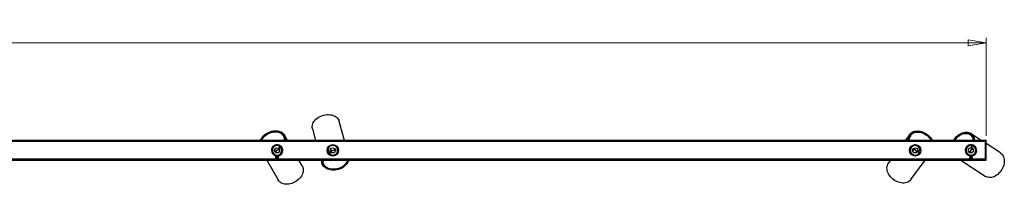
# Model space of a CAD drawing. Header units: millimetres. Extents: x 277 to 963, y 454 to 661.
# Tile 5 of 6: x 622 to 817, y 629 to 661. Entities that reach past the tile are written whole.
import ezdxf

# ---------------------------------------------------------------- set-up
doc = ezdxf.new("R2010")
doc.units = ezdxf.units.MM
doc.styles.add('SLDTEXTSTYLE0', font='TXT', dxfattribs={"width": 0.75})
doc.dimstyles.new('SLDDIMSTYLE2', dxfattribs={"dimtxt": 3.5, "dimasz": 3.556, "dimexe": 0, "dimexo": 0.0625, "dimgap": 0.875, "dimtad": 1, "dimlfac": 10, "dimrnd": 1e-09, "dimzin": 12, "dimdsep": 46, "dimtxsty": 'SLDTEXTSTYLE0', "dimblk1": 'CLOSED', "dimblk2": 'CLOSED', "dimsah": 1, "dimcen": 0.09, "dimadec": 0, "dimazin": 3, "dimtfac": 1, "dimtofl": 0, "dimtmove": 0, "dimatfit": 3, "dimldrblk": 'CLOSED', "dimfxl": 0, "dimfrac": 2, "dimtolj": 1, "dimtzin": 12, "dimarcsym": 0})

# ---------------------------------------------------------------- blocks, each defined once
blk = doc.blocks.new('_Closed')
at = {"color": 0, "linetype": 'ByBlock', "lineweight": -2}
for p, q in [((-1, 0.166667), (0, 0)), ((-1, 0.166667), (-1, -0.166667)), ((0, 0), (-1, -0.166667)), ((0, 0), (-1, 0))]:
    blk.add_line(p, q, dxfattribs=at)
blk = doc.blocks.new('_D_2')
at = {"color": 7, "linetype": 'Continuous', "lineweight": 0}
for p, q in [((413.19, 638.23), (413.19, 657.55)), ((813.19, 638.23), (813.19, 657.55)), ((413.19, 656.55), (813.19, 656.55))]:
    blk.add_line(p, q, dxfattribs=at)
at = {"color": 7, "linetype": 'Continuous', "lineweight": 18, "xscale": 3.556, "yscale": 3.556, "rotation": 180.0000000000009}
blk.add_blockref('_Closed', (413.19, 656.55, -21.7), dxfattribs=at)
at = {"color": 7, "linetype": 'Continuous', "lineweight": 18, "xscale": 3.556, "yscale": 3.556}
blk.add_blockref('_Closed', (813.19, 656.55, -21.7), dxfattribs=at)
at = {"color": 7, "linetype": 'Continuous', "lineweight": 18, "insert": (603.35, 661.06), "char_height": 3.5, "attachment_point": 1, "style": 'SLDTEXTSTYLE0'}
blk.add_mtext('4000,00', dxfattribs=at)

msp = doc.modelspace()

# ---------------------------------------------------------------- linework, layer by layer
at = {"color": 7, "linetype": 'Continuous', "lineweight": 25}
for p, q in [((686.4963, 637.3139), (685.4639, 641.0427)), ((674.4813, 638.1108), (674.4145, 638.2268)), ((674.5844, 638.2275), (674.4565, 638.1538)), ((674.5865, 637.8825), (674.6921, 637.9433)), ((675.2288, 637.3139), (674.6311, 638.3516)), ((680.1633, 639.5751), (680.7894, 637.3139)), ((798.0971, 638.4978), (797.2197, 637.3139)), ((797.9896, 638.0992), (798.0875, 638.0267)), ((798.2478, 638.2813), (798.1293, 638.3691)), ((798.298, 638.3489), (798.2183, 638.2414)), ((810.092, 638.3978), (809.9799, 638.471)), ((810.1311, 638.5485), (810.0504, 638.4249)), ((812.208, 637.3139), (810.1167, 638.6803)), ((810.2891, 638.2417), (810.3558, 638.3438)), ((813.1867, 637.3139), (613.1867, 637.3139)), ((813.1867, 637.2339), (613.1867, 637.2339)), ((672.1933, 635.822), (672.1783, 635.8482)), ((672.214, 635.9147), (672.259, 635.9407)), ((672.228, 635.9382), (672.2753, 635.9655)), ((673.1113, 636.447), (673.1586, 636.4743)), ((673.1409, 636.4487), (673.186, 636.4746)), ((673.2614, 636.4721), (673.2765, 636.4459)), ((673.4181, 636.4506), (673.435, 636.4212)), ((673.7279, 636.1304), (673.4442, 635.8014)), ((673.4442, 635.8014), (673.5957, 635.6708)), ((673.5957, 635.6708), (673.8794, 635.9998)), ((674.0372, 636.0861), (674.0208, 636.0667)), ((674.1101, 635.9922), (674.0932, 635.9728)), ((674.1537, 635.9245), (674.1362, 635.905)), ((683.2492, 635.925), (683.2402, 635.9576)), ((683.4766, 636.2222), (683.5679, 636.2591)), ((684.2496, 636.4478), (684.3469, 636.4631)), ((684.6858, 636.3579), (684.6948, 636.3252)), ((798.3074, 636.0105), (798.2923, 636.0319)), ((798.358, 636.0729), (798.3433, 636.0941)), ((798.4406, 636.1579), (798.4266, 636.179)), ((799.0634, 636.4427), (799.0835, 636.4699)), ((799.2236, 636.449), (799.2416, 636.4733)), ((799.3168, 636.4671), (799.3586, 636.4361)), ((799.344, 636.4636), (799.3879, 636.4311)), ((800.1629, 635.8566), (800.2068, 635.8241)), ((800.1763, 635.83), (800.218, 635.7991)), ((809.6229, 636.2941), (809.6528, 636.3398)), ((809.6486, 636.309), (809.6771, 636.3525)), ((809.7455, 636.3845), (809.7708, 636.3679)), ((809.8949, 636.4361), (809.9233, 636.4176)), ((810.3161, 636.2908), (810.212, 635.869)), ((810.212, 635.869), (810.4061, 635.821)), ((810.4061, 635.821), (810.5103, 636.2428)), ((810.6119, 636.3912), (810.6061, 636.3665)), ((810.7195, 636.3405), (810.7131, 636.3155)), ((810.789, 636.2998), (810.7822, 636.2745)), ((813.0867, 633.4653), (813.0867, 637.2339)), ((813.1867, 637.3139), (813.1867, 637.2339)), ((813.1867, 633.4653), (813.1867, 637.2339)), ((815.9988, 634.8373), (813.1867, 636.6745)), ((672.1352, 635.6725), (672.1183, 635.7019)), ((672.1479, 634.9879), (672.123, 634.9835)), ((672.1929, 634.8782), (672.1676, 634.8732)), ((672.2299, 634.807), (672.2042, 634.8016)), ((672.9422, 634.0858), (672.8867, 634.0469)), ((672.8867, 634.0469), (672.8867, 634.0292)), ((673.4867, 634.0469), (672.8867, 634.0469)), ((672.8867, 634.0292), (672.9422, 633.9903)), ((673.4867, 634.0292), (672.8867, 634.0292)), ((672.9422, 633.9903), (672.8867, 633.9515)), ((672.8867, 633.9515), (672.8867, 633.9337)), ((673.4867, 633.9515), (672.8867, 633.9515)), ((672.8867, 633.9337), (672.9422, 633.8949)), ((673.4867, 633.9337), (672.8867, 633.9337)), ((672.9422, 633.8949), (672.8867, 633.8561)), ((672.8867, 633.8561), (672.8867, 633.8383)), ((673.4867, 633.8561), (672.8867, 633.8561)), ((672.8867, 633.8383), (672.9422, 633.7995)), ((673.4867, 633.8383), (672.8867, 633.8383)), ((673.1867, 634.3858), (672.9096, 634.1086)), ((672.9096, 634.1086), (672.9422, 634.0858)), ((673.4639, 634.1086), (672.9096, 634.1086)), ((673.0137, 634.9488), (672.9135, 635.1227)), ((672.9554, 634.2487), (672.9385, 634.278)), ((673.4313, 634.0858), (672.9422, 634.0858)), ((673.4313, 633.9903), (672.9422, 633.9903)), ((673.4313, 633.8949), (672.9422, 633.8949)), ((673.4639, 634.1086), (673.1867, 634.3858)), ((673.4001, 634.2705), (673.3318, 634.2406)), ((673.4313, 634.0858), (673.4639, 634.1086)), ((673.4867, 634.0469), (673.4313, 634.0858)), ((673.4313, 633.9903), (673.4867, 634.0292)), ((673.4867, 633.9515), (673.4313, 633.9903)), ((673.4313, 633.8949), (673.4867, 633.9337)), ((673.4867, 633.8561), (673.4313, 633.8949)), ((673.4313, 633.7995), (673.4867, 633.8383)), ((673.4867, 634.0292), (673.4867, 634.0469)), ((673.4867, 633.9337), (673.4867, 633.9515)), ((673.4867, 633.8383), (673.4867, 633.8561)), ((673.5201, 635.4721), (673.6203, 635.2982)), ((674.0923, 634.6821), (674.0131, 634.6236)), ((674.2383, 635.0267), (674.2552, 634.9973)), ((683.1068, 635.0344), (683.1286, 635.049)), ((683.1321, 634.9581), (683.1533, 634.9726)), ((683.1793, 634.8489), (683.1999, 634.8636)), ((683.7105, 635.1408), (683.3536, 634.8931)), ((683.4676, 634.7288), (683.8245, 634.9765)), ((683.6877, 634.3414), (683.6786, 634.374)), ((683.8245, 634.9765), (683.7105, 635.1408)), ((683.8333, 635.3143), (683.7798, 635.5077)), ((683.834, 634.2813), (683.8259, 634.3105)), ((683.9565, 634.274), (683.9064, 634.2601)), ((683.9856, 634.2681), (683.9331, 634.2536)), ((684.4544, 635.6945), (684.508, 635.5011)), ((684.968, 634.5401), (684.9154, 634.5256)), ((684.9875, 634.5594), (684.9374, 634.5455)), ((685.0306, 634.644), (685.0387, 634.6149)), ((685.1243, 634.7742), (685.1333, 634.7416)), ((685.2488, 635.636), (685.275, 635.6348)), ((685.2668, 635.5578), (685.2926, 635.5563)), ((685.283, 635.4403), (685.3082, 635.4384)), ((798.0849, 635.1226), (798.105, 635.1498)), ((798.2824, 634.7234), (798.2104, 634.7907)), ((798.7501, 635.3484), (798.8697, 635.5096)), ((798.9359, 634.2529), (798.8506, 634.3022)), ((799.3101, 634.2565), (799.2899, 634.2294)), ((799.432, 635.0928), (799.3125, 634.9315)), ((799.7037, 635.2937), (799.6444, 635.1027)), ((799.6444, 635.1027), (800.0592, 634.9738)), ((800.1186, 635.1648), (799.7037, 635.2937)), ((800.0997, 634.6923), (800.0748, 634.7005)), ((800.1443, 634.7592), (800.1198, 634.767)), ((800.2013, 634.8636), (800.1771, 634.8708)), ((800.2458, 635.7289), (800.2279, 635.7046)), ((800.2886, 635.5767), (800.2684, 635.5495)), ((809.0871, 635.3215), (809.0618, 635.338)), ((809.0635, 635.4134), (809.092, 635.457)), ((809.0654, 635.4408), (809.0953, 635.4865)), ((809.1029, 635.1618), (809.0745, 635.1804)), ((809.4239, 634.557), (809.4037, 634.5418)), ((809.5137, 634.4795), (809.4934, 634.4637)), ((809.5789, 634.4328), (809.5585, 634.4164)), ((809.9422, 634.0858), (809.8867, 634.0469)), ((809.8867, 634.0469), (809.8867, 634.0292)), ((810.4867, 634.0469), (809.8867, 634.0469)), ((809.8867, 634.0292), (809.9422, 633.9903)), ((810.4867, 634.0292), (809.8867, 634.0292)), ((809.9422, 633.9903), (809.8867, 633.9515)), ((809.8867, 633.9515), (809.8867, 633.9337)), ((810.4867, 633.9515), (809.8867, 633.9515)), ((809.8867, 633.9337), (809.9422, 633.8949)), ((810.4867, 633.9337), (809.8867, 633.9337)), ((809.9422, 633.8949), (809.8867, 633.8561)), ((809.8867, 633.8561), (809.8867, 633.8383)), ((810.4867, 633.8561), (809.8867, 633.8561)), ((809.8867, 633.8383), (809.9422, 633.7995)), ((810.4867, 633.8383), (809.8867, 633.8383)), ((810.1867, 634.3858), (809.9096, 634.1086)), ((809.9096, 634.1086), (809.9422, 634.0858)), ((810.4639, 634.1086), (809.9096, 634.1086)), ((810.4313, 634.0858), (809.9422, 634.0858)), ((810.4313, 633.9903), (809.9422, 633.9903)), ((810.4313, 633.8949), (809.9422, 633.8949)), ((810.2138, 634.9139), (810.0457, 635.0237)), ((810.4639, 634.1086), (810.1867, 634.3858)), ((810.4286, 635.6097), (810.5966, 635.4999)), ((810.4313, 634.0858), (810.4639, 634.1086)), ((810.4867, 634.0469), (810.4313, 634.0858)), ((810.4313, 633.9903), (810.4867, 634.0292)), ((810.4867, 633.9515), (810.4313, 633.9903)), ((810.4313, 633.8949), (810.4867, 633.9337)), ((810.4867, 633.8561), (810.4313, 633.8949)), ((810.4313, 633.7995), (810.4867, 633.8383)), ((810.4785, 634.2631), (810.4502, 634.2816)), ((810.4867, 634.0292), (810.4867, 634.0469)), ((810.4867, 633.9337), (810.4867, 633.9515)), ((810.4867, 633.8383), (810.4867, 633.8561)), ((810.8653, 634.4838), (810.8024, 634.408)), ((811.2963, 635.164), (811.2522, 635.076)), ((811.2706, 635.5374), (811.2989, 635.5189)), ((613.1867, 633.4653), (813.1867, 633.4653)), ((613.1867, 633.3853), (813.1867, 633.3853)), ((671.1446, 633.3853), (673.3722, 629.518)), ((672.9422, 633.7995), (672.8867, 633.7607)), ((672.8867, 633.7607), (672.8867, 633.7429)), ((673.4867, 633.7607), (672.8867, 633.7607)), ((672.8867, 633.7429), (672.9422, 633.7041)), ((673.4867, 633.7429), (672.8867, 633.7429)), ((672.9422, 633.7041), (672.8867, 633.6652)), ((672.8867, 633.6652), (672.8867, 633.6475)), ((673.4867, 633.6652), (672.8867, 633.6652)), ((672.8867, 633.6475), (672.9422, 633.6086)), ((673.4867, 633.6475), (672.8867, 633.6475)), ((672.9422, 633.6086), (672.8867, 633.5698)), ((672.8867, 633.5698), (672.8867, 633.552)), ((673.4867, 633.5698), (672.8867, 633.5698)), ((672.8867, 633.552), (672.9422, 633.5132)), ((673.4867, 633.552), (672.8867, 633.552)), ((672.9422, 633.5132), (672.8867, 633.4744)), ((672.8867, 633.4744), (672.8867, 633.4653)), ((673.4867, 633.4744), (672.8867, 633.4744)), ((673.4313, 633.7995), (672.9422, 633.7995)), ((673.4313, 633.7041), (672.9422, 633.7041)), ((673.4313, 633.6086), (672.9422, 633.6086)), ((673.4313, 633.5132), (672.9422, 633.5132)), ((673.4867, 633.7607), (673.4313, 633.7995)), ((673.4313, 633.7041), (673.4867, 633.7429)), ((673.4867, 633.6652), (673.4313, 633.7041)), ((673.4313, 633.6086), (673.4867, 633.6475)), ((673.4867, 633.5698), (673.4313, 633.6086)), ((673.4313, 633.5132), (673.4867, 633.552)), ((673.4867, 633.4744), (673.4313, 633.5132)), ((673.4867, 633.7429), (673.4867, 633.7607)), ((673.4867, 633.6475), (673.4867, 633.6652)), ((673.4867, 633.552), (673.4867, 633.5698)), ((673.4867, 633.4653), (673.4867, 633.4744)), ((678.1381, 632.2632), (677.4918, 633.3853)), ((681.8772, 633.3853), (682.0382, 632.8036)), ((682.1986, 633.2467), (682.0811, 633.2142)), ((682.1144, 632.9121), (682.2567, 632.9515)), ((682.2434, 632.9993), (682.2791, 632.8703)), ((794.3077, 633.3853), (793.9132, 632.8531)), ((798.3318, 629.578), (801.1538, 633.3853)), ((808.1655, 633.3853), (812.9906, 630.2329)), ((809.9422, 633.7995), (809.8867, 633.7607)), ((809.8867, 633.7607), (809.8867, 633.7429)), ((810.4867, 633.7607), (809.8867, 633.7607)), ((809.8867, 633.7429), (809.9422, 633.7041)), ((810.4867, 633.7429), (809.8867, 633.7429)), ((809.9422, 633.7041), (809.8867, 633.6652)), ((809.8867, 633.6652), (809.8867, 633.6475)), ((810.4867, 633.6652), (809.8867, 633.6652)), ((809.8867, 633.6475), (809.9422, 633.6086)), ((810.4867, 633.6475), (809.8867, 633.6475)), ((809.9422, 633.6086), (809.8867, 633.5698)), ((809.8867, 633.5698), (809.8867, 633.552)), ((810.4867, 633.5698), (809.8867, 633.5698)), ((809.8867, 633.552), (809.9422, 633.5132)), ((810.4867, 633.552), (809.8867, 633.552)), ((809.9422, 633.5132), (809.8867, 633.4744)), ((809.8867, 633.4744), (809.8867, 633.4653)), ((810.4867, 633.4744), (809.8867, 633.4744)), ((810.4313, 633.7995), (809.9422, 633.7995)), ((810.4313, 633.7041), (809.9422, 633.7041)), ((810.4313, 633.6086), (809.9422, 633.6086)), ((810.4313, 633.5132), (809.9422, 633.5132)), ((810.4867, 633.7607), (810.4313, 633.7995)), ((810.4313, 633.7041), (810.4867, 633.7429)), ((810.4867, 633.6652), (810.4313, 633.7041)), ((810.4313, 633.6086), (810.4867, 633.6475)), ((810.4867, 633.5698), (810.4313, 633.6086)), ((810.4313, 633.5132), (810.4867, 633.552)), ((810.4867, 633.4744), (810.4313, 633.5132)), ((810.4867, 633.7429), (810.4867, 633.7607)), ((810.4867, 633.6475), (810.4867, 633.6652)), ((810.4867, 633.552), (810.4867, 633.5698)), ((810.4867, 633.4653), (810.4867, 633.4744)), ((813.1867, 633.3853), (813.1867, 633.4653))]:
    msp.add_line(p, q, dxfattribs=at)
at = {"color": 8, "linetype": 'Continuous', "lineweight": 25}
for p, q in [((813.0867, 637.1139), (613.1867, 637.1139)), ((672.9088, 633.5853), (615.4646, 633.5853)), ((809.9088, 633.5853), (673.4646, 633.5853)), ((813.0867, 633.5853), (810.4646, 633.5853))]:
    msp.add_line(p, q, dxfattribs=at)
at = {"color": 7, "linetype": 'Continuous', "lineweight": 25, "flags": 128}
for points in [[(680.1633, 639.5751), (680.1488, 639.6316), (680.1127, 639.8628), (680.1117, 640.0998), (680.146, 640.3396), (680.2151, 640.5789), (680.318, 640.8148), (680.4535, 641.044), (680.6198, 641.2637), (680.8146, 641.4709), (681.0355, 641.6629), (681.2796, 641.8373), (681.5437, 641.9918), (681.8243, 642.1244), (682.1178, 642.2332), (682.4205, 642.317), (682.7282, 642.3746), (683.037, 642.4053), (683.3429, 642.4087), (683.642, 642.3846), (683.9302, 642.3335), (684.2039, 642.2561), (684.4594, 642.1532), (684.6935, 642.0263), (684.9031, 641.877), (685.0854, 641.7072), (685.2382, 641.5193), (685.3593, 641.3155), (685.4472, 641.0986), (685.4639, 641.0427)], [(669.8658, 637.3139), (669.9584, 637.496), (670.1102, 637.7387), (670.2892, 637.9717), (670.4933, 638.192), (670.7198, 638.3969), (670.9658, 638.5836), (671.2282, 638.7498), (671.5036, 638.8934), (671.7886, 639.0125), (672.0794, 639.1057), (672.3724, 639.1716), (672.6638, 639.2096), (672.9499, 639.2191), (673.227, 639.1999), (673.4916, 639.1524), (673.7403, 639.0771), (673.97, 638.9749), (674.1777, 638.8473), (674.3607, 638.6958), (674.5167, 638.5224), (674.6437, 638.3293), (674.7402, 638.1189), (674.8048, 637.8939), (674.8367, 637.6573), (674.8355, 637.412), (674.826, 637.3139)], [(669.9581, 637.3139), (670.0129, 637.4241), (670.1587, 637.6682), (670.3332, 637.9029), (670.5341, 638.1249), (670.7584, 638.3312), (671.0033, 638.5189), (671.2653, 638.6854), (671.5408, 638.8285), (671.826, 638.9461), (672.117, 639.0367), (672.4098, 639.0991), (672.7004, 639.1323), (672.9847, 639.1359), (673.259, 639.1098), (673.5193, 639.0545), (673.7622, 638.9707), (673.9843, 638.8595), (674.1826, 638.7224), (674.3542, 638.5614), (674.4969, 638.3787), (674.6087, 638.1767), (674.6881, 637.9582), (674.7339, 637.7263), (674.7456, 637.4842), (674.7337, 637.3139)], [(670.0967, 637.3139), (670.1829, 637.4779), (670.3346, 637.712), (670.5141, 637.9356), (670.7189, 638.1451), (670.9459, 638.3378), (671.1919, 638.5106), (671.4533, 638.6611), (671.7262, 638.7872), (672.0067, 638.8869), (672.2908, 638.9589), (672.5742, 639.0021), (672.8529, 639.0158), (673.1227, 638.9998), (673.3799, 638.9545), (673.6206, 638.8803), (673.8413, 638.7786), (674.0388, 638.6506), (674.2102, 638.4983), (674.3531, 638.3238), (674.4654, 638.1298), (674.5453, 637.9191), (674.5919, 637.6947), (674.6043, 637.4598), (674.5952, 637.3139)], [(797.793, 637.3139), (797.7912, 637.3348), (797.786, 637.5879), (797.8131, 637.8317), (797.872, 638.0631), (797.9621, 638.2792), (798.0821, 638.4771), (798.2305, 638.6543), (798.4054, 638.8087), (798.6046, 638.9381), (798.8256, 639.041), (799.0655, 639.116), (799.3212, 639.1622), (799.5895, 639.179), (799.867, 639.1661), (800.1501, 639.1238), (800.4352, 639.0526), (800.7186, 638.9534), (800.9968, 638.8274), (801.2662, 638.6763), (801.5233, 638.502), (801.7648, 638.3067), (801.9878, 638.0929), (802.1892, 637.8634), (802.3666, 637.6211), (802.5176, 637.369), (802.5464, 637.3139)], [(797.8829, 637.3139), (797.8775, 637.3992), (797.8837, 637.6493), (797.9231, 637.8885), (797.9953, 638.1136), (798.0993, 638.3215), (798.2336, 638.5093), (798.3964, 638.6744), (798.5854, 638.8146), (798.7981, 638.9279), (799.0315, 639.0128), (799.2824, 639.0682), (799.5474, 639.0932), (799.8228, 639.0875), (800.1049, 639.0512), (800.3897, 638.9848), (800.6734, 638.8892), (800.9521, 638.7657), (801.2218, 638.6161), (801.479, 638.4423), (801.7201, 638.2467), (801.9418, 638.0322), (802.141, 637.8015), (802.3149, 637.5578), (802.4565, 637.3139)], [(798.0181, 637.3139), (798.0151, 637.3661), (798.0212, 637.6088), (798.0606, 637.8407), (798.1326, 638.0583), (798.2363, 638.2584), (798.3701, 638.4382), (798.5321, 638.5951), (798.72, 638.7267), (798.9309, 638.8311), (799.1618, 638.9068), (799.4094, 638.9528), (799.6701, 638.9682), (799.94, 638.953), (800.2152, 638.9074), (800.4918, 638.8319), (800.7657, 638.7278), (801.0329, 638.5964), (801.2895, 638.4398), (801.5318, 638.2602), (801.7563, 638.0602), (801.9597, 637.8428), (802.139, 637.611), (802.2916, 637.3684), (802.3213, 637.3139)], [(806.7903, 637.3139), (806.9018, 637.4958), (807.0824, 637.7484), (807.2826, 637.9836), (807.4999, 638.1982), (807.7313, 638.3896), (807.974, 638.5553), (808.2248, 638.6932), (808.4806, 638.8015), (808.7381, 638.8788), (808.994, 638.9242), (809.245, 638.9371), (809.4879, 638.9172), (809.7197, 638.8649), (809.9373, 638.7808), (810.138, 638.6661), (810.3192, 638.5221), (810.4785, 638.3507), (810.6141, 638.1541), (810.724, 637.9348), (810.807, 637.6956), (810.862, 637.4396), (810.878, 637.3139)], [(806.8764, 637.3139), (806.964, 637.4551), (807.1449, 637.7073), (807.346, 637.9413), (807.5645, 638.1538), (807.7975, 638.3418), (808.0416, 638.5029), (808.2936, 638.6348), (808.5499, 638.7357), (808.8071, 638.8041), (809.0617, 638.8393), (809.31, 638.8406), (809.5488, 638.808), (809.7747, 638.7421), (809.9847, 638.6437), (810.1758, 638.5141), (810.3454, 638.3552), (810.4912, 638.1692), (810.6112, 637.9585), (810.7037, 637.7261), (810.7675, 637.4751), (810.7919, 637.3139)], [(807.0065, 637.3139), (807.1426, 637.5186), (807.329, 637.7545), (807.534, 637.9703), (807.7547, 638.163), (807.988, 638.3297), (808.2303, 638.468), (808.4782, 638.5759), (808.728, 638.6518), (808.9762, 638.6946), (809.2191, 638.7037), (809.4531, 638.6789), (809.6749, 638.6206), (809.8812, 638.5297), (810.0691, 638.4075), (810.2358, 638.2557), (810.3789, 638.0767), (810.4962, 637.8728), (810.5861, 637.6473), (810.6473, 637.4032), (810.6618, 637.3139)], [(684.4645, 635.7653), (684.454, 635.7387), (684.4544, 635.6945)], [(810.4159, 635.794), (810.393, 635.7435), (810.3866, 635.6896), (810.3991, 635.6426), (810.4286, 635.6097), (810.4705, 635.5959), (810.5186, 635.6033), (810.5654, 635.6309), (810.5859, 635.6507)], [(673.1613, 635.3937), (673.0008, 635.2859), (672.8631, 635.163)], [(673.0216, 634.8777), (673.0251, 634.9061), (673.0137, 634.9488)], [(673.5106, 635.5359), (673.3351, 635.4785), (673.1613, 635.3937)], [(673.5921, 635.6422), (673.5489, 635.6076), (673.5188, 635.5623), (673.5087, 635.5148), (673.5201, 635.4721), (673.5513, 635.4408), (673.5975, 635.4257), (673.6517, 635.4291), (673.6789, 635.4375)], [(673.6203, 635.2982), (673.6515, 635.2669), (673.6778, 635.2557)], [(683.7211, 635.1675), (683.7716, 635.1903), (683.812, 635.2266), (683.8337, 635.2701), (683.8333, 635.3143), (683.811, 635.3523), (683.77, 635.3785), (683.7166, 635.3888), (683.6882, 635.3874)], [(683.7798, 635.5077), (683.7574, 635.5458), (683.7347, 635.5632)], [(683.8266, 635.2501), (684.0108, 635.2619), (684.2003, 635.3006)], [(684.2003, 635.3006), (684.3827, 635.3649), (684.5467, 635.4495)], [(798.6881, 635.3128), (798.7156, 635.3209), (798.7501, 635.3484)], [(799.217, 635.3905), (799.0541, 635.4947), (798.8865, 635.5719)], [(799.4868, 635.127), (799.3641, 635.2649), (799.217, 635.3905)], [(799.3125, 634.9315), (799.2963, 634.8905), (799.2965, 634.8618)], [(799.6168, 635.0946), (799.5678, 635.1204), (799.5143, 635.13), (799.4666, 635.1203), (799.432, 635.0928), (799.4158, 635.0517), (799.4204, 635.0033), (799.4451, 634.9549), (799.4637, 634.9333)], [(810.1441, 635.3774), (810.0497, 635.2086), (809.9825, 635.0367)], [(810.3912, 635.6623), (810.2608, 635.5317), (810.1441, 635.3774)], [(810.253, 634.854), (810.2432, 634.881), (810.2138, 634.9139)], [(810.5966, 635.4999), (810.6386, 635.4861), (810.6672, 635.488)], [(815.9988, 634.8373), (816.047, 634.8045), (816.2269, 634.6548), (816.3843, 634.4775), (816.517, 634.2749), (816.6233, 634.0497), (816.7019, 633.8046), (816.7517, 633.5431), (816.7721, 633.2683), (816.7628, 632.9841), (816.724, 632.6939), (816.6561, 632.4017), (816.5599, 632.1113), (816.4369, 631.8263), (816.2886, 631.5506), (816.1168, 631.2878), (815.924, 631.0412), (815.7124, 630.8141), (815.4851, 630.6094), (815.2448, 630.4298), (814.9947, 630.2776), (814.7381, 630.1549), (814.4783, 630.0633), (814.2187, 630.0038), (813.9628, 629.9773), (813.7138, 629.9842), (813.4749, 630.0244), (813.2494, 630.0973), (813.0401, 630.2019), (812.9906, 630.2329)], [(678.1381, 632.2632), (678.1663, 632.212), (678.259, 631.9972), (678.3191, 631.7679), (678.3458, 631.5272), (678.3387, 631.2782), (678.298, 631.0241), (678.224, 630.7683), (678.1179, 630.5141), (677.981, 630.2647), (677.8151, 630.0236), (677.6223, 629.7937), (677.4052, 629.5782), (677.1666, 629.3798), (676.9095, 629.201), (676.6375, 629.0443), (676.3539, 628.9116), (676.0625, 628.8048), (675.7671, 628.7251), (675.4716, 628.6737), (675.1797, 628.6512), (674.8954, 628.6578), (674.6222, 628.6936), (674.3638, 628.758), (674.1236, 628.8502), (673.9046, 628.969), (673.7098, 629.1129), (673.5416, 629.2799), (673.4023, 629.468), (673.3722, 629.518)], [(687.3254, 633.3853), (687.3187, 633.3628), (687.2302, 633.1276), (687.1093, 632.8975), (686.9574, 632.6757), (686.7765, 632.4649), (686.569, 632.2678), (686.3374, 632.0868), (686.0848, 631.9245), (685.8143, 631.7827), (685.5294, 631.6634), (685.2338, 631.568), (684.9312, 631.4977), (684.6255, 631.4536), (684.3207, 631.436), (684.0205, 631.4453), (683.7289, 631.4814), (683.4495, 631.5437), (683.1859, 631.6314), (682.9416, 631.7436), (682.7195, 631.8786), (682.5227, 632.0349), (682.3535, 632.2103), (682.2141, 632.4027), (682.1063, 632.6096), (682.0316, 632.8283), (681.9908, 633.0562), (681.9844, 633.2901), (681.9916, 633.3853)], [(687.2279, 633.3853), (687.1698, 633.2178), (687.0591, 632.986), (686.9157, 632.7617), (686.7417, 632.5481), (686.5396, 632.3481), (686.3119, 632.1644), (686.062, 631.9996), (685.7932, 631.856), (685.5092, 631.7354), (685.214, 631.6396), (684.9115, 631.5699), (684.6059, 631.5272), (684.3015, 631.5122), (684.0024, 631.5249), (683.7128, 631.5654), (683.4365, 631.6329), (683.1774, 631.7266), (682.9392, 631.8452), (682.7249, 631.9871), (682.5376, 632.1502), (682.3799, 632.3325), (682.2539, 632.5312), (682.1614, 632.7438), (682.1036, 632.9674), (682.0813, 633.1987), (682.0891, 633.3853)], [(687.0816, 633.3853), (687.006, 633.1803), (686.8899, 632.9569), (686.7417, 632.7419), (686.5636, 632.5385), (686.3583, 632.3496), (686.1286, 632.178), (685.878, 632.0262), (685.61, 631.8964), (685.3287, 631.7905), (685.038, 631.71), (684.7422, 631.6562), (684.4457, 631.6297), (684.1527, 631.6309), (683.8674, 631.6599), (683.5942, 631.7163), (683.3368, 631.7991), (683.0992, 631.9073), (682.8847, 632.0392), (682.6964, 632.1929), (682.5371, 632.3661), (682.4091, 632.5564), (682.3144, 632.761), (682.2541, 632.9769), (682.2293, 633.201), (682.2354, 633.3853)], [(798.3318, 629.578), (798.2962, 629.5318), (798.1361, 629.361), (797.9499, 629.2144), (797.7398, 629.0939), (797.5086, 629.0011), (797.2594, 628.9371), (796.9953, 628.9028), (796.7199, 628.8987), (796.4366, 628.9248), (796.1493, 628.9807), (795.8616, 629.0658), (795.5774, 629.1789), (795.3002, 629.3186), (795.0337, 629.483), (794.7815, 629.6699), (794.5467, 629.8771), (794.3325, 630.1016), (794.1416, 630.3407), (793.9765, 630.5912), (793.8395, 630.8498), (793.7321, 631.1132), (793.656, 631.378), (793.612, 631.6406), (793.6007, 631.8977), (793.6223, 632.1459), (793.6765, 632.3819), (793.7625, 632.6028), (793.8794, 632.8055), (793.9132, 632.8531)]]:
    msp.add_lwpolyline(points, dxfattribs=at)
at = {"color": 7, "linetype": 'Continuous', "lineweight": 25}
for centre, radius in [((673.1867, 635.3496), 0.5), ((684.1867, 635.3496), 1.125), ((684.1867, 635.3496), 1.1), ((684.1867, 635.3496), 0.5), ((799.1867, 635.3496), 1.125), ((799.1867, 635.3496), 1.1), ((799.1867, 635.3496), 0.5), ((810.1867, 635.3496), 0.5)]:
    msp.add_circle(centre, radius, dxfattribs=at)
for centre, radius, start, end in [((673.1849, 637.3826), 1.4869, 357.352726, 29.323081), ((799.4343, 637.3612), 1.5012, 144.102975, 181.803883), ((809.156, 637.0697), 1.6247, 8.644604, 54.824399), ((673.1867, 635.3496), 1.125, 90, 262.287281), ((673.1867, 635.3496), 1.1, 276.714511, 209.942326), ((673.1867, 635.3496), 0.95, 55.27143, 43.186773), ((673.1867, 635.3496), 1.125, 277.712719, 90), ((684.1867, 635.3496), 0.95, 220.80572, 208.721063), ((799.1867, 635.3496), 0.95, 348.782964, 336.698307), ((810.1867, 635.3496), 1.125, 90, 262.287281), ((810.1867, 635.3496), 1.1, 276.714511, 236.84238), ((810.1867, 635.3496), 0.95, 82.171484, 70.086827), ((810.1867, 635.3496), 1.125, 277.712719, 90), ((673.1867, 635.3496), 1.1, 209.942326, 263.285489), ((672.8096, 635.0371), 0.1346, 39.492862, 126.194054), ((672.7934, 635.076), 0.1289, 303.079992, 21.262549), ((673.5767, 634.6595), 0.8139, 119.48427, 144.918406), ((673.588, 634.666), 0.8139, 94.966431, 120.400377), ((683.969, 636.1117), 0.8139, 260.500355, 285.934678), ((683.9815, 636.1152), 0.8139, 285.018559, 310.452733), ((684.636, 635.5163), 0.1289, 108.614282, 186.796839), ((684.6299, 635.558), 0.1346, 205.027152, 291.728344), ((798.7789, 635.6012), 0.1289, 236.591527, 314.774083), ((798.7498, 635.5707), 0.1346, 333.004396, 59.705587), ((798.7095, 634.7167), 0.8139, 52.995804, 78.429934), ((798.72, 634.709), 0.8139, 28.477978, 53.911911), ((810.1867, 635.3496), 1.1, 236.84238, 263.285489), ((809.9918, 634.9003), 0.1346, 66.392916, 153.094108), ((810.8467, 634.9106), 0.8139, 146.384324, 171.818449), ((809.9597, 634.9276), 0.1289, 329.980047, 48.162603), ((810.8538, 634.9215), 0.8139, 121.866286, 147.300437), ((683.5975, 633.3725), 1.4046, 179.479559, 195.408514)]:
    msp.add_arc(centre, radius, start, end, dxfattribs=at)

# ---------------------------------------------------------------- dimensions: what is measured, and where the dimension line sits
at = {"color": 7, "linetype": 'Continuous', "lineweight": 18}
dim = msp.add_linear_dim(base=(813.1867, 656.5511), p1=(413.1867, 637.2339), p2=(813.1867, 637.2339), angle=0, dimstyle='SLDDIMSTYLE2', dxfattribs=at)
dim.commit()
dim.dimension.update_dxf_attribs({"geometry": '_D_2', "text_midpoint": (611.7504, 656.5511), "dimtype": 160})

doc.saveas('drawing.dxf')
